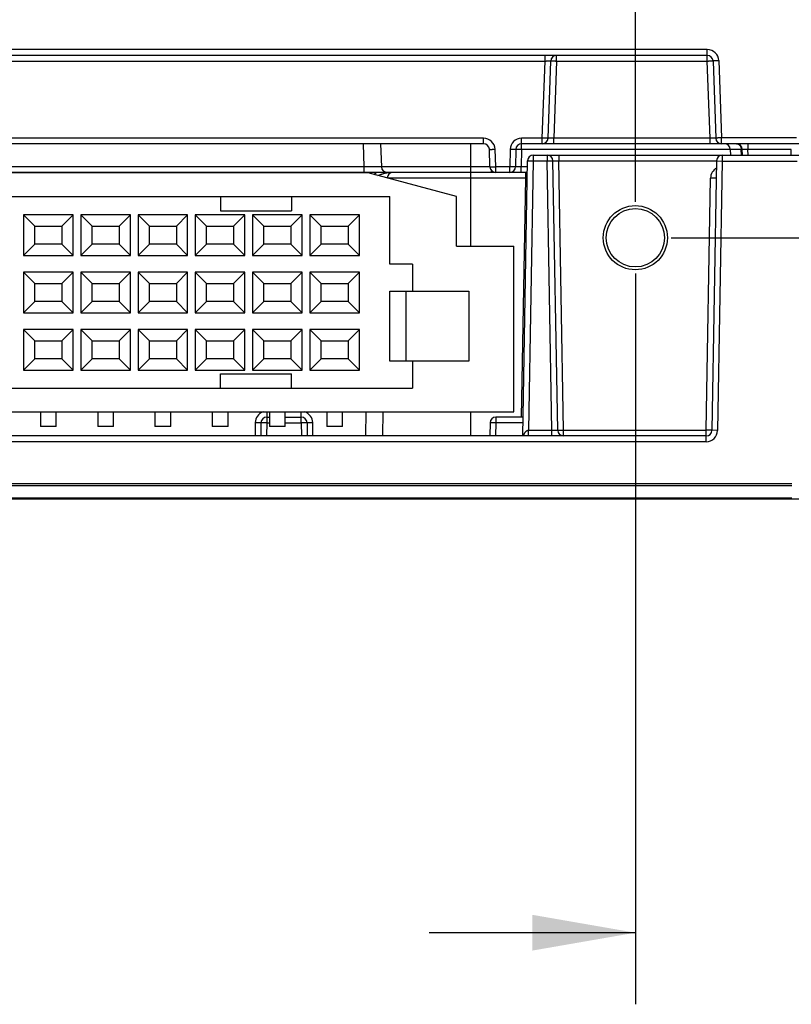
# Model space of a CAD drawing. Header units: inches. Extents: x 0 to 22, y 0 to 17.
# Tile 24 of 30: x 16.2 to 17.5, y 5.9 to 7.6. Entities that reach past the tile are written whole.
import ezdxf

# ---------------------------------------------------------------- set-up
doc = ezdxf.new("R2010")
doc.units = ezdxf.units.IN
doc.header["$LTSCALE"] = 1.21
doc.header["$MEASUREMENT"] = 0
doc.layers.get('0').update_dxf_attribs({"linetype": 'CONTINUOUS'})
doc.layers.add('DIMENSIONS', color=7, linetype='CONTINUOUS')
doc.styles.get("Standard").update_dxf_attribs({"font": 'txt', "width": 0.8})
doc.dimstyles.new('DIMSTYLE_1', dxfattribs={"dimtxt": 0.125, "dimasz": 0.18, "dimexe": 0.18, "dimexo": 0.0625, "dimgap": 0.09, "dimtad": 0, "dimtih": 1, "dimtoh": 1, "dimdec": 3, "dimzin": 4, "dimdsep": 46, "dimtxsty": 'STANDARD', "dimblk": '_FILLED', "dimblk1": '_FILLED', "dimblk2": '_FILLED', "dimcen": 0.09, "dimadec": 0, "dimazin": 0, "dimtp": 0.01, "dimtm": 0.01, "dimtfac": 1, "dimtdec": 3, "dimtofl": 0, "dimtmove": 0, "dimatfit": 3, "dimldrblk": '_FILLED', "dimfxl": 1, "dimtolj": 1, "dimtzin": 4, "dimarcsym": 0})

# ---------------------------------------------------------------- blocks, each defined once
blk = doc.blocks.new('_FILLED')
at = {"color": 0, "linetype": 'BYBLOCK'}
blk.add_solid([(0, 0), (-1, 0.1736), (-1, -0.1736)], dxfattribs=at)
blk = doc.blocks.new('*D8')
at = {"layer": 'DIMENSIONS', "color": 2, "linetype": 'CONTINUOUS'}
for p, q in [((14.6837, 7.2634), (14.6837, 8.5039)), ((17.2337, 7.2634), (17.2337, 8.5039)), ((14.6837, 8.3789), (15.2337, 8.3789)), ((17.2337, 8.3789), (16.6837, 8.3789))]:
    blk.add_line(p, q, dxfattribs=at)
at = {"layer": 'DIMENSIONS', "color": 2, "linetype": 'CONTINUOUS', "xscale": 0.18, "yscale": 0.18, "zscale": 0.18, "rotation": 180}
blk.add_blockref('_FILLED', (14.6837, 8.3789), dxfattribs=at)
at = {"layer": 'DIMENSIONS', "color": 2, "linetype": 'CONTINUOUS', "xscale": 0.18, "yscale": 0.18, "zscale": 0.18}
blk.add_blockref('_FILLED', (17.2337, 8.3789), dxfattribs=at)
at = {"layer": 'DIMENSIONS', "color": 2, "linetype": 'CONTINUOUS', "insert": (15.9587, 8.4414), "char_height": 0.125, "width": 1.325, "attachment_point": 2, "line_spacing_factor": 0.9}
blk.add_mtext('2.550{\\Ftxt.shx;\\W1.000000;\\H0.125000; }[64.77]', dxfattribs=at)
blk = doc.blocks.new('*D10')
at = {"layer": 'DIMENSIONS', "color": 2, "linetype": 'CONTINUOUS'}
for p, q in [((17.6865, 7.2723), (17.6865, 5.863)), ((17.2337, 7.1384), (17.2337, 5.863)), ((17.2337, 5.988), (16.8737, 5.988)), ((17.6865, 5.988), (18.0649, 5.988))]:
    blk.add_line(p, q, dxfattribs=at)
at = {"layer": 'DIMENSIONS', "color": 2, "linetype": 'CONTINUOUS', "xscale": 0.18, "yscale": 0.18, "zscale": 0.18}
blk.add_blockref('_FILLED', (17.2337, 5.988), dxfattribs=at)
at = {"layer": 'DIMENSIONS', "color": 2, "linetype": 'CONTINUOUS', "xscale": 0.18, "yscale": 0.18, "zscale": 0.18, "rotation": 180}
blk.add_blockref('_FILLED', (17.6865, 5.988), dxfattribs=at)
at = {"layer": 'DIMENSIONS', "color": 2, "linetype": 'CONTINUOUS', "insert": (18.1274, 6.0505), "char_height": 0.125, "width": 1.125, "attachment_point": 1, "line_spacing_factor": 0.9}
blk.add_mtext('.453{\\Ftxt.shx;\\W1.000000;\\H0.125000; }[11.5]', dxfattribs=at)
blk = doc.blocks.new('*D11')
at = {"layer": 'DIMENSIONS', "color": 2, "linetype": 'CONTINUOUS'}
for p, q in [((19.332, 7.2009), (19.332, 7.5609)), ((17.2962, 7.2009), (19.457, 7.2009)), ((17.7117, 6.7449), (19.457, 6.7449)), ((19.332, 6.7449), (19.332, 6.3849))]:
    blk.add_line(p, q, dxfattribs=at)
at = {"layer": 'DIMENSIONS', "color": 2, "linetype": 'CONTINUOUS', "xscale": 0.18, "yscale": 0.18, "zscale": 0.18}
for p, rotation in [((19.332, 7.2009), 270), ((19.332, 6.7449), 90)]:
    blk.add_blockref('_FILLED', p, dxfattribs=dict(at, rotation=rotation))
at = {"layer": 'DIMENSIONS', "color": 2, "linetype": 'CONTINUOUS', "insert": (19.332, 7.0354), "char_height": 0.125, "width": 1.225, "attachment_point": 2, "line_spacing_factor": 0.9}
blk.add_mtext('.456{\\Ftxt.shx;\\W1.000000;\\H0.125000; }[11.58]', dxfattribs=at)
blk = doc.blocks.new('*D12')
at = {"layer": 'DIMENSIONS', "color": 2, "linetype": 'CONTINUOUS'}
for p, q in [((18.4365, 7.6289), (18.4365, 8.0294)), ((18.4365, 8.0294), (18.554, 8.0294)), ((17.5697, 7.6289), (18.5615, 7.6289)), ((17.2962, 7.2009), (18.5615, 7.2009)), ((18.4365, 7.2009), (18.4365, 6.8409))]:
    blk.add_line(p, q, dxfattribs=at)
at = {"layer": 'DIMENSIONS', "color": 2, "linetype": 'CONTINUOUS', "xscale": 0.18, "yscale": 0.18, "zscale": 0.18}
for p, rotation in [((18.4365, 7.6289), 270), ((18.4365, 7.2009), 90)]:
    blk.add_blockref('_FILLED', p, dxfattribs=dict(at, rotation=rotation))
at = {"layer": 'DIMENSIONS', "color": 2, "linetype": 'CONTINUOUS', "insert": (18.6165, 8.0919), "char_height": 0.125, "width": 1.225, "attachment_point": 1, "line_spacing_factor": 0.9}
blk.add_mtext('.428{\\Ftxt.shx;\\W1.000000;\\H0.125000; }[10.87]', dxfattribs=at)

msp = doc.modelspace()

# ---------------------------------------------------------------- linework, layer by layer
at = {"color": 7, "linetype": 'CONTINUOUS'}
for p, q in [((17.3594, 7.5293), (14.558, 7.5293)), ((17.3594, 7.5093), (17.3594, 7.5293)), ((17.3594, 7.5189), (14.558, 7.5189)), ((17.076, 7.5093), (17.076, 7.5189)), ((17.096, 7.5093), (17.096, 7.5189)), ((17.3794, 7.51), (17.3841, 7.3753)), ((14.8414, 7.5093), (17.076, 7.5093)), ((17.0713, 7.3746), (17.076, 7.5093)), ((17.0813, 7.3746), (17.086, 7.5093)), ((17.096, 7.5093), (17.0913, 7.3746)), ((17.096, 7.5093), (17.3594, 7.5093)), ((17.3641, 7.3746), (17.3594, 7.5093)), ((17.3694, 7.5093), (17.3741, 7.3746)), ((16.9688, 7.3746), (14.9486, 7.3746)), ((16.9688, 7.3649), (16.9688, 7.3746)), ((17.0713, 7.3746), (17.035, 7.3746)), ((17.035, 7.3551), (17.035, 7.3746)), ((17.0713, 7.3649), (17.0713, 7.3746)), ((17.3641, 7.3746), (17.0913, 7.3746)), ((17.0913, 7.3649), (17.0913, 7.3746)), ((17.3641, 7.3649), (17.3641, 7.3746)), ((17.5152, 7.3753), (17.3841, 7.3753)), ((17.3841, 7.3649), (17.3841, 7.3753)), ((16.9688, 7.3649), (14.9486, 7.3649)), ((16.7604, 7.3246), (16.759, 7.3649)), ((16.789, 7.3649), (16.7904, 7.3246)), ((16.9467, 7.1862), (16.9467, 7.3649)), ((16.9799, 7.3246), (16.9788, 7.3553)), ((16.9899, 7.3246), (16.9888, 7.3553)), ((17.015, 7.3549), (17.0145, 7.3246)), ((17.025, 7.3551), (17.0245, 7.3248)), ((17.035, 7.3551), (17.025, 7.3551)), ((17.035, 7.3551), (17.0345, 7.3248)), ((17.6751, 7.3649), (17.035, 7.3649)), ((17.4186, 7.3551), (17.035, 7.3551)), ((17.3994, 7.3551), (17.3996, 7.3449)), ((17.4188, 7.3449), (17.4186, 7.3551)), ((17.4204, 7.3551), (17.4186, 7.3551)), ((17.4206, 7.3449), (17.4204, 7.3551)), ((17.4304, 7.3551), (17.4204, 7.3551)), ((17.4304, 7.3649), (17.4304, 7.3551)), ((17.506, 7.3551), (17.4304, 7.3551)), ((17.4306, 7.3449), (17.4304, 7.3551)), ((17.5059, 7.3449), (17.506, 7.3551)), ((17.0555, 7.3449), (17.6765, 7.3449)), ((17.0555, 7.3449), (17.0555, 7.3349)), ((17.0799, 7.3449), (17.0799, 7.3349)), ((17.0999, 7.3449), (17.0999, 7.3351)), ((17.3855, 7.3449), (17.3855, 7.3348)), ((16.7604, 7.3246), (15.9391, 7.3246)), ((16.7604, 7.3149), (16.7604, 7.3246)), ((16.9799, 7.3246), (16.7904, 7.3246)), ((17.0145, 7.3246), (16.9899, 7.3246)), ((16.9899, 7.3149), (16.9899, 7.3246)), ((17.0145, 7.3149), (17.0145, 7.3246)), ((17.0345, 7.3248), (17.0245, 7.3248)), ((17.0453, 7.3248), (17.0345, 7.3248)), ((17.0345, 7.3149), (17.0345, 7.3248)), ((17.0371, 6.8549), (17.0455, 7.3351)), ((17.0455, 7.3351), (17.0555, 7.3349)), ((17.0555, 7.3349), (17.0473, 6.8649)), ((17.0555, 7.3349), (17.0799, 7.3349)), ((17.0799, 7.3349), (17.0899, 7.3351)), ((17.0881, 6.8649), (17.0799, 7.3349)), ((17.0981, 6.8648), (17.0899, 7.3351)), ((17.0899, 7.3351), (17.0999, 7.3351)), ((17.0999, 7.3351), (17.3755, 7.3351)), ((17.1081, 6.8648), (17.0999, 7.3351)), ((17.3755, 7.3351), (17.3673, 6.8648)), ((17.3755, 7.3351), (17.3855, 7.3348)), ((17.3855, 7.3348), (17.3773, 6.8644)), ((17.3855, 7.3348), (17.5165, 7.3348)), ((17.0452, 7.3149), (14.8723, 7.3149)), ((16.7671, 7.3141), (15.1503, 7.3141)), ((16.9214, 7.2728), (16.7671, 7.3141)), ((16.7771, 7.3115), (16.7811, 7.3149)), ((16.7839, 7.3096), (16.7851, 7.31)), ((16.8007, 7.3146), (16.8049, 7.3149)), ((17.0425, 7.3051), (16.8007, 7.3051)), ((16.9824, 7.3149), (16.9824, 7.3183)), ((17.0352, 6.8879), (17.0425, 7.3051)), ((17.0425, 7.3051), (17.0425, 7.3149)), ((17.045, 7.3051), (17.0425, 7.3051)), ((17.3573, 6.8648), (17.365, 7.3051)), ((17.375, 7.3051), (17.365, 7.3051)), ((15.1123, 7.2728), (16.8052, 7.2728)), ((16.5092, 7.2728), (16.5092, 7.2478)), ((16.6332, 7.2728), (16.6332, 7.2478)), ((16.8052, 7.1547), (16.8052, 7.2728)), ((16.9214, 7.1862), (16.9214, 7.2728)), ((16.252, 7.2409), (16.1654, 7.2409)), ((16.1654, 7.2409), (16.1654, 7.17)), ((16.1654, 7.2409), (16.1851, 7.2212)), ((16.252, 7.2409), (16.2323, 7.2212)), ((16.252, 7.17), (16.252, 7.2409)), ((16.352, 7.2409), (16.2654, 7.2409)), ((16.2654, 7.2409), (16.2654, 7.17)), ((16.2654, 7.2409), (16.2851, 7.2212)), ((16.352, 7.2409), (16.3323, 7.2212)), ((16.352, 7.17), (16.352, 7.2409)), ((16.452, 7.2409), (16.3654, 7.2409)), ((16.3654, 7.2409), (16.3851, 7.2212)), ((16.3654, 7.2409), (16.3654, 7.17)), ((16.452, 7.2409), (16.4323, 7.2212)), ((16.452, 7.17), (16.452, 7.2409)), ((16.552, 7.2409), (16.4654, 7.2409)), ((16.4654, 7.2409), (16.4851, 7.2212)), ((16.4654, 7.2409), (16.4654, 7.17)), ((16.5092, 7.2478), (16.6332, 7.2478)), ((16.552, 7.2409), (16.5323, 7.2212)), ((16.552, 7.17), (16.552, 7.2409)), ((16.652, 7.2409), (16.5654, 7.2409)), ((16.5654, 7.2409), (16.5851, 7.2212)), ((16.5654, 7.2409), (16.5654, 7.17)), ((16.652, 7.2409), (16.6323, 7.2212)), ((16.652, 7.17), (16.652, 7.2409)), ((16.752, 7.2409), (16.6654, 7.2409)), ((16.6654, 7.2409), (16.6851, 7.2212)), ((16.6654, 7.2409), (16.6654, 7.17)), ((16.752, 7.2409), (16.7323, 7.2212)), ((16.752, 7.17), (16.752, 7.2409)), ((16.1851, 7.2212), (16.2323, 7.2212)), ((16.1851, 7.1897), (16.1851, 7.2212)), ((16.2323, 7.2212), (16.2323, 7.1897)), ((16.2851, 7.2212), (16.3323, 7.2212)), ((16.2851, 7.1897), (16.2851, 7.2212)), ((16.3323, 7.2212), (16.3323, 7.1897)), ((16.3851, 7.2212), (16.4323, 7.2212)), ((16.3851, 7.1897), (16.3851, 7.2212)), ((16.4323, 7.2212), (16.4323, 7.1897)), ((16.4851, 7.2212), (16.5323, 7.2212)), ((16.4851, 7.1897), (16.4851, 7.2212)), ((16.5323, 7.2212), (16.5323, 7.1897)), ((16.5851, 7.2212), (16.6323, 7.2212)), ((16.5851, 7.1897), (16.5851, 7.2212)), ((16.6323, 7.2212), (16.6323, 7.1897)), ((16.6851, 7.2212), (16.7323, 7.2212)), ((16.6851, 7.1897), (16.6851, 7.2212)), ((16.7323, 7.2212), (16.7323, 7.1897)), ((16.1654, 7.17), (16.1851, 7.1897)), ((16.2323, 7.1897), (16.1851, 7.1897)), ((16.252, 7.17), (16.2323, 7.1897)), ((16.2654, 7.17), (16.2851, 7.1897)), ((16.3323, 7.1897), (16.2851, 7.1897)), ((16.352, 7.17), (16.3323, 7.1897)), ((16.3654, 7.17), (16.3851, 7.1897)), ((16.4323, 7.1897), (16.3851, 7.1897)), ((16.452, 7.17), (16.4323, 7.1897)), ((16.4654, 7.17), (16.4851, 7.1897)), ((16.5323, 7.1897), (16.4851, 7.1897)), ((16.552, 7.17), (16.5323, 7.1897)), ((16.5654, 7.17), (16.5851, 7.1897)), ((16.6323, 7.1897), (16.5851, 7.1897)), ((16.652, 7.17), (16.6323, 7.1897)), ((16.6654, 7.17), (16.6851, 7.1897)), ((16.7323, 7.1897), (16.6851, 7.1897)), ((16.752, 7.17), (16.7323, 7.1897)), ((16.9214, 7.1862), (17.0217, 7.1862)), ((17.0217, 6.8968), (17.0217, 7.1862)), ((16.1654, 7.17), (16.252, 7.17)), ((16.2654, 7.17), (16.352, 7.17)), ((16.3654, 7.17), (16.452, 7.17)), ((16.4654, 7.17), (16.552, 7.17)), ((16.5654, 7.17), (16.652, 7.17)), ((16.6654, 7.17), (16.752, 7.17)), ((16.8445, 7.1547), (16.8052, 7.1547)), ((16.8445, 7.1547), (16.8445, 7.1074)), ((16.252, 7.1409), (16.1654, 7.1409)), ((16.1654, 7.1409), (16.1851, 7.1212)), ((16.1654, 7.1409), (16.1654, 7.07)), ((16.252, 7.1409), (16.2323, 7.1212)), ((16.252, 7.07), (16.252, 7.1409)), ((16.352, 7.1409), (16.2654, 7.1409)), ((16.2654, 7.1409), (16.2851, 7.1212)), ((16.2654, 7.1409), (16.2654, 7.07)), ((16.352, 7.1409), (16.3323, 7.1212)), ((16.352, 7.07), (16.352, 7.1409)), ((16.452, 7.1409), (16.3654, 7.1409)), ((16.3654, 7.1409), (16.3851, 7.1212)), ((16.3654, 7.1409), (16.3654, 7.07)), ((16.452, 7.1409), (16.4323, 7.1212)), ((16.452, 7.07), (16.452, 7.1409)), ((16.552, 7.1409), (16.4654, 7.1409)), ((16.4654, 7.1409), (16.4851, 7.1212)), ((16.4654, 7.1409), (16.4654, 7.07)), ((16.552, 7.1409), (16.5323, 7.1212)), ((16.552, 7.07), (16.552, 7.1409)), ((16.652, 7.1409), (16.5654, 7.1409)), ((16.5654, 7.1409), (16.5851, 7.1212)), ((16.5654, 7.1409), (16.5654, 7.07)), ((16.652, 7.1409), (16.6323, 7.1212)), ((16.652, 7.07), (16.652, 7.1409)), ((16.752, 7.1409), (16.6654, 7.1409)), ((16.6654, 7.1409), (16.6851, 7.1212)), ((16.6654, 7.1409), (16.6654, 7.07)), ((16.752, 7.1409), (16.7323, 7.1212)), ((16.752, 7.07), (16.752, 7.1409)), ((16.1851, 7.1212), (16.2323, 7.1212)), ((16.1851, 7.0897), (16.1851, 7.1212)), ((16.2323, 7.1212), (16.2323, 7.0897)), ((16.2851, 7.1212), (16.3323, 7.1212)), ((16.2851, 7.0897), (16.2851, 7.1212)), ((16.3323, 7.1212), (16.3323, 7.0897)), ((16.3851, 7.1212), (16.4323, 7.1212)), ((16.3851, 7.0897), (16.3851, 7.1212)), ((16.4323, 7.1212), (16.4323, 7.0897)), ((16.4851, 7.1212), (16.5323, 7.1212)), ((16.4851, 7.0897), (16.4851, 7.1212)), ((16.5323, 7.1212), (16.5323, 7.0897)), ((16.5851, 7.1212), (16.6323, 7.1212)), ((16.5851, 7.0897), (16.5851, 7.1212)), ((16.6323, 7.1212), (16.6323, 7.0897)), ((16.6851, 7.1212), (16.7323, 7.1212)), ((16.6851, 7.0897), (16.6851, 7.1212)), ((16.7323, 7.1212), (16.7323, 7.0897)), ((16.8052, 7.1074), (16.943, 7.1074)), ((16.8052, 6.9854), (16.8052, 7.1074)), ((16.8327, 7.1074), (16.8327, 6.9854)), ((16.943, 7.1074), (16.943, 6.9854)), ((16.1654, 7.07), (16.1851, 7.0897)), ((16.2323, 7.0897), (16.1851, 7.0897)), ((16.252, 7.07), (16.2323, 7.0897)), ((16.2654, 7.07), (16.2851, 7.0897)), ((16.3323, 7.0897), (16.2851, 7.0897)), ((16.352, 7.07), (16.3323, 7.0897)), ((16.3654, 7.07), (16.3851, 7.0897)), ((16.4323, 7.0897), (16.3851, 7.0897)), ((16.452, 7.07), (16.4323, 7.0897)), ((16.4654, 7.07), (16.4851, 7.0897)), ((16.5323, 7.0897), (16.4851, 7.0897)), ((16.552, 7.07), (16.5323, 7.0897)), ((16.5654, 7.07), (16.5851, 7.0897)), ((16.6323, 7.0897), (16.5851, 7.0897)), ((16.652, 7.07), (16.6323, 7.0897)), ((16.6654, 7.07), (16.6851, 7.0897)), ((16.7323, 7.0897), (16.6851, 7.0897)), ((16.752, 7.07), (16.7323, 7.0897)), ((16.1654, 7.07), (16.252, 7.07)), ((16.2654, 7.07), (16.352, 7.07)), ((16.3654, 7.07), (16.452, 7.07)), ((16.4654, 7.07), (16.552, 7.07)), ((16.5654, 7.07), (16.652, 7.07)), ((16.6654, 7.07), (16.752, 7.07)), ((16.252, 7.0409), (16.1654, 7.0409)), ((16.1654, 7.0409), (16.1851, 7.0212)), ((16.1654, 7.0409), (16.1654, 6.97)), ((16.252, 7.0409), (16.2323, 7.0212)), ((16.252, 6.97), (16.252, 7.0409)), ((16.352, 7.0409), (16.2654, 7.0409)), ((16.2654, 7.0409), (16.2851, 7.0212)), ((16.2654, 7.0409), (16.2654, 6.97)), ((16.352, 7.0409), (16.3323, 7.0212)), ((16.352, 6.97), (16.352, 7.0409)), ((16.452, 7.0409), (16.3654, 7.0409)), ((16.3654, 7.0409), (16.3851, 7.0212)), ((16.3654, 7.0409), (16.3654, 6.97)), ((16.452, 7.0409), (16.4323, 7.0212)), ((16.452, 6.97), (16.452, 7.0409)), ((16.552, 7.0409), (16.4654, 7.0409)), ((16.4654, 7.0409), (16.4851, 7.0212)), ((16.4654, 7.0409), (16.4654, 6.97)), ((16.552, 7.0409), (16.5323, 7.0212)), ((16.552, 6.97), (16.552, 7.0409)), ((16.652, 7.0409), (16.5654, 7.0409)), ((16.5654, 7.0409), (16.5851, 7.0212)), ((16.5654, 7.0409), (16.5654, 6.97)), ((16.652, 7.0409), (16.6323, 7.0212)), ((16.652, 6.97), (16.652, 7.0409)), ((16.752, 7.0409), (16.6654, 7.0409)), ((16.6654, 7.0409), (16.6851, 7.0212)), ((16.6654, 7.0409), (16.6654, 6.97)), ((16.752, 7.0409), (16.7323, 7.0212)), ((16.752, 6.97), (16.752, 7.0409)), ((16.1851, 7.0212), (16.2323, 7.0212)), ((16.1851, 6.9897), (16.1851, 7.0212)), ((16.2323, 7.0212), (16.2323, 6.9897)), ((16.2851, 7.0212), (16.3323, 7.0212)), ((16.2851, 6.9897), (16.2851, 7.0212)), ((16.3323, 7.0212), (16.3323, 6.9897)), ((16.3851, 7.0212), (16.4323, 7.0212)), ((16.3851, 6.9897), (16.3851, 7.0212)), ((16.4323, 7.0212), (16.4323, 6.9897)), ((16.4851, 7.0212), (16.5323, 7.0212)), ((16.4851, 6.9897), (16.4851, 7.0212)), ((16.5323, 7.0212), (16.5323, 6.9897)), ((16.5851, 7.0212), (16.6323, 7.0212)), ((16.5851, 6.9897), (16.5851, 7.0212)), ((16.6323, 7.0212), (16.6323, 6.9897)), ((16.6851, 7.0212), (16.7323, 7.0212)), ((16.6851, 6.9897), (16.6851, 7.0212)), ((16.7323, 7.0212), (16.7323, 6.9897)), ((16.1654, 6.97), (16.1851, 6.9897)), ((16.2323, 6.9897), (16.1851, 6.9897)), ((16.252, 6.97), (16.2323, 6.9897)), ((16.2654, 6.97), (16.2851, 6.9897)), ((16.3323, 6.9897), (16.2851, 6.9897)), ((16.352, 6.97), (16.3323, 6.9897)), ((16.3654, 6.97), (16.3851, 6.9897)), ((16.4323, 6.9897), (16.3851, 6.9897)), ((16.452, 6.97), (16.4323, 6.9897)), ((16.4654, 6.97), (16.4851, 6.9897)), ((16.5323, 6.9897), (16.4851, 6.9897)), ((16.552, 6.97), (16.5323, 6.9897)), ((16.5654, 6.97), (16.5851, 6.9897)), ((16.6323, 6.9897), (16.5851, 6.9897)), ((16.652, 6.97), (16.6323, 6.9897)), ((16.6654, 6.97), (16.6851, 6.9897)), ((16.7323, 6.9897), (16.6851, 6.9897)), ((16.752, 6.97), (16.7323, 6.9897)), ((16.943, 6.9854), (16.8052, 6.9854)), ((16.8445, 6.9854), (16.8445, 6.9381)), ((16.1654, 6.97), (16.252, 6.97)), ((16.2654, 6.97), (16.352, 6.97)), ((16.3654, 6.97), (16.452, 6.97)), ((16.4654, 6.97), (16.552, 6.97)), ((16.5092, 6.9631), (16.6332, 6.9631)), ((16.5092, 6.9381), (16.5092, 6.9631)), ((16.5654, 6.97), (16.652, 6.97)), ((16.6332, 6.9381), (16.6332, 6.9631)), ((16.6654, 6.97), (16.752, 6.97)), ((15.0729, 6.9381), (16.8445, 6.9381)), ((14.8957, 6.8968), (17.0217, 6.8968)), ((16.1949, 6.8968), (16.1949, 6.8712)), ((16.2225, 6.8712), (16.2225, 6.8968)), ((16.2949, 6.8968), (16.2949, 6.8712)), ((16.3225, 6.8712), (16.3225, 6.8968)), ((16.3949, 6.8968), (16.3949, 6.8712)), ((16.4225, 6.8712), (16.4225, 6.8968)), ((16.4949, 6.8968), (16.4949, 6.8712)), ((16.5225, 6.8712), (16.5225, 6.8968)), ((16.59, 6.8968), (16.59, 6.8781)), ((16.5949, 6.8968), (16.5949, 6.8712)), ((16.6225, 6.8712), (16.6225, 6.8968)), ((16.6504, 6.8781), (16.6504, 6.8968)), ((16.6949, 6.8968), (16.6949, 6.8712)), ((16.7225, 6.8712), (16.7225, 6.8968)), ((16.7634, 6.8968), (16.7626, 6.8549)), ((16.7926, 6.8549), (16.7934, 6.8968)), ((16.9467, 6.8549), (16.9467, 6.8968)), ((16.57, 6.8781), (16.5696, 6.8549)), ((16.58, 6.8781), (16.57, 6.8781)), ((16.58, 6.8781), (16.5796, 6.8549)), ((16.59, 6.8781), (16.58, 6.8781)), ((16.59, 6.8781), (16.5896, 6.8549)), ((16.59, 6.8879), (16.5949, 6.8879)), ((16.59, 6.8781), (16.5949, 6.8781)), ((16.6225, 6.8879), (16.6504, 6.8879)), ((16.6225, 6.8781), (16.6504, 6.8781)), ((16.6504, 6.8781), (16.6508, 6.8549)), ((16.6604, 6.8781), (16.6504, 6.8781)), ((16.6604, 6.8781), (16.6608, 6.8549)), ((16.6704, 6.8781), (16.6604, 6.8781)), ((16.6708, 6.8549), (16.6704, 6.8781)), ((16.98, 6.8781), (16.9796, 6.8549)), ((16.99, 6.8781), (16.98, 6.8781)), ((16.99, 6.8781), (16.9896, 6.8549)), ((17.0377, 6.8879), (16.99, 6.8879)), ((16.99, 6.8879), (16.99, 6.8781)), ((17.0375, 6.8781), (16.99, 6.8781)), ((16.2225, 6.8712), (16.1949, 6.8712)), ((16.3225, 6.8712), (16.2949, 6.8712)), ((16.4225, 6.8712), (16.3949, 6.8712)), ((16.5225, 6.8712), (16.4949, 6.8712)), ((16.6225, 6.8712), (16.5949, 6.8712)), ((16.7225, 6.8712), (16.6949, 6.8712)), ((17.047, 6.8549), (17.0473, 6.8649)), ((17.0473, 6.8649), (17.0881, 6.8649)), ((17.0881, 6.8549), (17.0881, 6.8649)), ((17.0881, 6.8649), (17.0981, 6.8648)), ((17.0981, 6.8648), (17.1081, 6.8648)), ((17.1081, 6.8648), (17.3573, 6.8648)), ((17.1081, 6.8549), (17.1081, 6.8648)), ((17.3573, 6.8448), (17.3573, 6.8648)), ((17.3673, 6.8648), (17.3573, 6.8648)), ((17.3773, 6.8644), (17.3673, 6.8648)), ((17.3573, 6.8549), (14.5601, 6.8549)), ((17.3573, 6.8448), (14.5601, 6.8448)), ((14.4107, 6.772), (17.5067, 6.772)), ((14.4108, 6.7685), (17.5067, 6.7685)), ((17.6492, 6.7449), (14.2683, 6.7449)), ((17.5067, 6.7464), (14.4108, 6.7464))]:
    msp.add_line(p, q, dxfattribs=at)
msp.add_lwpolyline([(17.1081, 6.8549), (17.1076, 6.8549), (17.1071, 6.855), (17.1065, 6.8551), (17.1059, 6.8552), (17.1053, 6.8553), (17.1047, 6.8555), (17.104, 6.8558), (17.1034, 6.8561), (17.1027, 6.8565), (17.102, 6.857), (17.1014, 6.8575), (17.1009, 6.8581)], dxfattribs=at)
for radius in [0.056, 0.051]:
    msp.add_circle((17.2337, 7.2009), radius, dxfattribs=at)
for centre, radius, start, end in [((17.3594, 7.5093), 0.02, 2.0046, 89.9955), ((17.096, 7.5089), 0.01, 90, 178), ((17.3594, 7.5089), 0.01, 2.0047, 90.0053), ((16.9688, 7.3546), 0.02, 2.0036, 89.997), ((17.035, 7.3546), 0.02, 90.0049, 178.9951), ((17.0713, 7.3749), 0.01, 270, 358), ((17.3841, 7.3749), 0.01, 182, 270), ((16.9688, 7.3549), 0.01, 1.9965, 90), ((17.035, 7.3549), 0.01, 90.0022, 179.0032), ((17.3894, 7.3549), 0.01, 1, 90), ((17.4104, 7.3549), 0.01, 1, 90), ((17.0555, 7.3349), 0.01, 90, 179), ((17.0799, 7.3349), 0.01, 1, 90), ((17.3855, 7.3349), 0.01, 90, 179), ((16.8004, 7.3249), 0.01, 182, 270), ((16.9899, 7.3249), 0.01, 182, 270), ((17.0145, 7.3249), 0.01, 270, 359), ((17.385, 7.3048), 0.02, 119.0485, 178.9958), ((16.8105, 7.3049), 0.01, 90, 178.6567), ((16.59, 6.8778), 0.02, 107.793, 178.9965), ((16.6504, 6.8778), 0.02, 1.0031, 72.2078), ((16.59, 6.8779), 0.01, 89.9936, 178.9959), ((16.6504, 6.8779), 0.01, 1, 90), ((16.99, 6.8779), 0.01, 90, 179), ((17.1081, 6.8649), 0.01, 181, 270), ((17.3573, 6.8649), 0.01, 270, 358.9981), ((17.3573, 6.8648), 0.02, 270.0011, 358.9984)]:
    msp.add_arc(centre, radius, start, end, dxfattribs=at)
for points, knots in [([(17.076, 7.5093), (17.0764, 7.5093), (17.077, 7.5093), (17.078, 7.5093), (17.0789, 7.5094), (17.0799, 7.5094), (17.0807, 7.5094), (17.0816, 7.5094), (17.0824, 7.5094), (17.0831, 7.5094), (17.0837, 7.5094), (17.0843, 7.5094), (17.0848, 7.5094), (17.0852, 7.5094), (17.0854, 7.5094), (17.0856, 7.5094), (17.0857, 7.5094), (17.0858, 7.5093), (17.0859, 7.5093), (17.0859, 7.5093), (17.086, 7.5093), (17.086, 7.5093), (17.086, 7.5093), (17.086, 7.5093), (17.086, 7.5093), (17.086, 7.5093), (17.086, 7.5093), (17.086, 7.5093)], [0, 0, 0, 0, 0.097895, 0.194867, 0.289971, 0.382297, 0.470944, 0.555053, 0.633806, 0.706437, 0.772241, 0.830584, 0.880907, 0.922736, 0.940343, 0.95569, 0.968748, 0.979493, 0.983995, 0.987916, 0.991259, 0.994029, 0.996237, 0.99791, 0.998564, 0.999113, 1, 1, 1, 1]), ([(17.086, 7.5093), (17.086, 7.5093), (17.086, 7.5093), (17.0861, 7.5093), (17.0861, 7.5093), (17.0861, 7.5093), (17.0861, 7.5093), (17.0862, 7.5093), (17.0862, 7.5093), (17.0863, 7.5094), (17.0865, 7.5094), (17.0868, 7.5094), (17.0872, 7.5094), (17.0877, 7.5094), (17.0883, 7.5094), (17.089, 7.5094), (17.0897, 7.5094), (17.0905, 7.5094), (17.0913, 7.5094), (17.0922, 7.5094), (17.0931, 7.5094), (17.0944, 7.5093), (17.0954, 7.5093), (17.096, 7.5093)], [0, 0, 0, 0, 0.002088, 0.003814, 0.00608, 0.008908, 0.012309, 0.016287, 0.020845, 0.031697, 0.044855, 0.07798, 0.119936, 0.170334, 0.228699, 0.294475, 0.367034, 0.445679, 0.529659, 0.618166, 0.710352, 0.805328, 1, 1, 1, 1]), ([(17.3594, 7.5093), (17.36, 7.5093), (17.361, 7.5093), (17.3623, 7.5094), (17.3632, 7.5094), (17.3641, 7.5094), (17.3649, 7.5094), (17.3657, 7.5094), (17.3664, 7.5094), (17.3671, 7.5094), (17.3677, 7.5094), (17.3682, 7.5094), (17.3686, 7.5094), (17.3689, 7.5094), (17.3691, 7.5094), (17.3692, 7.5093), (17.3692, 7.5093), (17.3693, 7.5093), (17.3693, 7.5093), (17.3693, 7.5093), (17.3694, 7.5093), (17.3694, 7.5093), (17.3694, 7.5093), (17.3694, 7.5093)], [0, 0, 0, 0, 0.194672, 0.289648, 0.381834, 0.470341, 0.554321, 0.632966, 0.705525, 0.771301, 0.829666, 0.880064, 0.92202, 0.955145, 0.968303, 0.979155, 0.983713, 0.987691, 0.991092, 0.99392, 0.996186, 0.997912, 1, 1, 1, 1]), ([(17.3794, 7.51), (17.3787, 7.51), (17.3778, 7.5099), (17.3765, 7.5099), (17.3756, 7.5098), (17.3747, 7.5098), (17.3738, 7.5097), (17.3731, 7.5097), (17.3723, 7.5096), (17.3717, 7.5096), (17.3711, 7.5095), (17.3706, 7.5095), (17.3702, 7.5094), (17.3699, 7.5094), (17.3697, 7.5094), (17.3696, 7.5094), (17.3695, 7.5093), (17.3695, 7.5093), (17.3695, 7.5093), (17.3694, 7.5093), (17.3694, 7.5093), (17.3694, 7.5093), (17.3694, 7.5093), (17.3694, 7.5093)], [0, 0, 0, 0, 0.194543, 0.289485, 0.381653, 0.470155, 0.554141, 0.632802, 0.705381, 0.771182, 0.829573, 0.879997, 0.921976, 0.955121, 0.968287, 0.979146, 0.983706, 0.987687, 0.99109, 0.99392, 0.996186, 0.997913, 1, 1, 1, 1]), ([(17.0813, 7.3746), (17.0813, 7.3746), (17.0813, 7.3746), (17.0813, 7.3746), (17.0813, 7.3745), (17.0813, 7.3745), (17.0812, 7.3745), (17.0812, 7.3745), (17.0811, 7.3745), (17.081, 7.3745), (17.0808, 7.3745), (17.0805, 7.3745), (17.0801, 7.3745), (17.0796, 7.3744), (17.079, 7.3744), (17.0784, 7.3744), (17.0777, 7.3744), (17.0769, 7.3744), (17.076, 7.3745), (17.0751, 7.3745), (17.0742, 7.3745), (17.073, 7.3745), (17.072, 7.3746), (17.0713, 7.3746)], [0, 0, 0, 0, 0.002088, 0.003814, 0.00608, 0.008908, 0.012309, 0.016287, 0.020845, 0.031697, 0.044855, 0.07798, 0.119936, 0.170334, 0.228699, 0.294475, 0.367034, 0.445679, 0.529659, 0.618166, 0.710352, 0.805328, 1, 1, 1, 1]), ([(17.0913, 7.3746), (17.091, 7.3746), (17.0904, 7.3745), (17.0894, 7.3745), (17.0884, 7.3745), (17.0875, 7.3745), (17.0866, 7.3745), (17.0858, 7.3744), (17.085, 7.3744), (17.0843, 7.3744), (17.0836, 7.3744), (17.083, 7.3744), (17.0825, 7.3745), (17.0822, 7.3745), (17.0819, 7.3745), (17.0818, 7.3745), (17.0816, 7.3745), (17.0815, 7.3745), (17.0815, 7.3745), (17.0814, 7.3745), (17.0814, 7.3745), (17.0814, 7.3745), (17.0814, 7.3746), (17.0813, 7.3746), (17.0813, 7.3746), (17.0813, 7.3746), (17.0813, 7.3746), (17.0813, 7.3746)], [0, 0, 0, 0, 0.097882, 0.194845, 0.289942, 0.382262, 0.470906, 0.555014, 0.633767, 0.7064, 0.772207, 0.830553, 0.880881, 0.922715, 0.940325, 0.955675, 0.968736, 0.979483, 0.983986, 0.987908, 0.991253, 0.994025, 0.996235, 0.99791, 0.998564, 0.999113, 1, 1, 1, 1]), ([(17.3741, 7.3746), (17.3741, 7.3746), (17.3741, 7.3746), (17.3741, 7.3746), (17.3741, 7.3746), (17.3741, 7.3746), (17.374, 7.3745), (17.374, 7.3745), (17.374, 7.3745), (17.3739, 7.3745), (17.3739, 7.3745), (17.3738, 7.3745), (17.3737, 7.3745), (17.3735, 7.3745), (17.3733, 7.3745), (17.3729, 7.3745), (17.3724, 7.3744), (17.3718, 7.3744), (17.3712, 7.3744), (17.3704, 7.3744), (17.3696, 7.3744), (17.3688, 7.3745), (17.3679, 7.3745), (17.367, 7.3745), (17.366, 7.3745), (17.3651, 7.3745), (17.3644, 7.3746), (17.3641, 7.3746)], [0, 0, 0, 0, 0.000887, 0.001435, 0.002089, 0.003763, 0.005973, 0.008744, 0.012088, 0.01601, 0.020512, 0.031259, 0.044319, 0.059668, 0.077277, 0.11911, 0.169437, 0.227783, 0.29359, 0.366222, 0.444976, 0.529085, 0.61773, 0.710052, 0.80515, 0.902115, 1, 1, 1, 1]), ([(17.3841, 7.3753), (17.3834, 7.3753), (17.3825, 7.3752), (17.3812, 7.3752), (17.3803, 7.3751), (17.3794, 7.3751), (17.3786, 7.375), (17.3778, 7.375), (17.377, 7.3749), (17.3764, 7.3749), (17.3758, 7.3748), (17.3753, 7.3748), (17.3749, 7.3747), (17.3746, 7.3747), (17.3744, 7.3747), (17.3743, 7.3747), (17.3742, 7.3746), (17.3742, 7.3746), (17.3742, 7.3746), (17.3741, 7.3746), (17.3741, 7.3746), (17.3741, 7.3746), (17.3741, 7.3746), (17.3741, 7.3746)], [0, 0, 0, 0, 0.194543, 0.289485, 0.381653, 0.470155, 0.554141, 0.632802, 0.705381, 0.771182, 0.829573, 0.879997, 0.921976, 0.955121, 0.968287, 0.979146, 0.983706, 0.987687, 0.99109, 0.99392, 0.996186, 0.997913, 1, 1, 1, 1]), ([(16.9788, 7.3553), (16.9788, 7.3553), (16.9788, 7.3553), (16.9788, 7.3553), (16.9789, 7.3552), (16.9789, 7.3552), (16.9789, 7.3552), (16.979, 7.3552), (16.979, 7.3552), (16.9791, 7.3552), (16.9793, 7.3552), (16.9796, 7.3552), (16.98, 7.3552), (16.9805, 7.3551), (16.9811, 7.3551), (16.9818, 7.3551), (16.9825, 7.3551), (16.9833, 7.3551), (16.9841, 7.3552), (16.985, 7.3552), (16.9859, 7.3552), (16.9872, 7.3552), (16.9881, 7.3553), (16.9888, 7.3553)], [0, 0, 0, 0, 0.002088, 0.003814, 0.00608, 0.008908, 0.012309, 0.016287, 0.020845, 0.031697, 0.044855, 0.07798, 0.119936, 0.170334, 0.228699, 0.294475, 0.367034, 0.445679, 0.529659, 0.618166, 0.710352, 0.805328, 1, 1, 1, 1]), ([(17.025, 7.3551), (17.025, 7.3551), (17.025, 7.3551), (17.025, 7.3551), (17.025, 7.3551), (17.025, 7.3551), (17.0249, 7.3551), (17.0249, 7.355), (17.0248, 7.355), (17.0247, 7.355), (17.0245, 7.355), (17.0242, 7.355), (17.0238, 7.355), (17.0233, 7.3549), (17.0227, 7.3549), (17.0221, 7.3549), (17.0214, 7.3549), (17.0206, 7.3549), (17.0197, 7.3549), (17.0189, 7.3549), (17.0179, 7.3549), (17.0167, 7.3549), (17.0157, 7.3549), (17.015, 7.3549)], [0, 0, 0, 0, 0.002088, 0.003815, 0.006081, 0.008909, 0.012311, 0.01629, 0.020848, 0.031702, 0.044862, 0.077992, 0.119954, 0.170359, 0.22873, 0.294512, 0.367076, 0.445725, 0.529706, 0.618212, 0.710393, 0.805361, 1, 1, 1, 1]), ([(17.4104, 7.3649), (17.4107, 7.3649), (17.4112, 7.3649), (17.412, 7.3648), (17.4127, 7.3645), (17.4135, 7.3642), (17.4142, 7.3638), (17.4149, 7.3633), (17.4156, 7.3627), (17.4164, 7.3618), (17.4172, 7.3606), (17.418, 7.3589), (17.4185, 7.357), (17.4186, 7.3558), (17.4186, 7.3551)], [0, 0, 0, 0, 0.05631, 0.112878, 0.169941, 0.22772, 0.286397, 0.346116, 0.406972, 0.469016, 0.596503, 0.728254, 0.86323, 1, 1, 1, 1]), ([(16.7904, 7.3246), (16.7904, 7.3246), (16.7904, 7.3246), (16.7904, 7.3246), (16.7904, 7.3246), (16.7904, 7.3246), (16.7903, 7.3246), (16.7903, 7.3246), (16.7903, 7.3246), (16.7903, 7.3246), (16.7902, 7.3245), (16.7901, 7.3245), (16.79, 7.3245), (16.7899, 7.3245), (16.7898, 7.3245), (16.7896, 7.3245), (16.7894, 7.3245), (16.7891, 7.3245), (16.7886, 7.3245), (16.7881, 7.3245), (16.7875, 7.3245), (16.7868, 7.3245), (16.7861, 7.3245), (16.7853, 7.3244), (16.7845, 7.3244), (16.7832, 7.3244), (16.7815, 7.3244), (16.7794, 7.3244), (16.777, 7.3244), (16.7745, 7.3245), (16.7718, 7.3245), (16.7691, 7.3245), (16.7662, 7.3245), (16.7633, 7.3245), (16.7614, 7.3246), (16.7604, 7.3246)], [0, 0, 0, 0, 0.000158, 0.000274, 0.000421, 0.00082, 0.001362, 0.00205, 0.002887, 0.003871, 0.005003, 0.007711, 0.011014, 0.014909, 0.019397, 0.024475, 0.030139, 0.043215, 0.058593, 0.07624, 0.096113, 0.118164, 0.142341, 0.168587, 0.196838, 0.227026, 0.292919, 0.365629, 0.444454, 0.528633, 0.617351, 0.70975, 0.80494, 0.902, 1, 1, 1, 1]), ([(16.9799, 7.3246), (16.9799, 7.3246), (16.9799, 7.3246), (16.9799, 7.3246), (16.9799, 7.3245), (16.98, 7.3245), (16.98, 7.3245), (16.98, 7.3245), (16.9801, 7.3245), (16.9802, 7.3245), (16.9804, 7.3245), (16.9807, 7.3245), (16.9811, 7.3245), (16.9816, 7.3244), (16.9822, 7.3244), (16.9828, 7.3244), (16.9836, 7.3244), (16.9843, 7.3244), (16.9852, 7.3245), (16.9861, 7.3245), (16.987, 7.3245), (16.9883, 7.3245), (16.9892, 7.3246), (16.9899, 7.3246)], [0, 0, 0, 0, 0.002088, 0.003814, 0.006079, 0.008907, 0.012308, 0.016287, 0.020844, 0.031696, 0.044854, 0.077978, 0.119933, 0.170331, 0.228696, 0.294473, 0.367031, 0.445678, 0.529657, 0.618164, 0.71035, 0.805327, 1, 1, 1, 1]), ([(17.0245, 7.3248), (17.0245, 7.3247), (17.0245, 7.3247), (17.0245, 7.3247), (17.0245, 7.3247), (17.0244, 7.3247), (17.0244, 7.3247), (17.0244, 7.3247), (17.0243, 7.3247), (17.0242, 7.3247), (17.024, 7.3247), (17.0237, 7.3246), (17.0233, 7.3246), (17.0228, 7.3246), (17.0222, 7.3246), (17.0216, 7.3246), (17.0208, 7.3245), (17.02, 7.3245), (17.0192, 7.3245), (17.0183, 7.3245), (17.0174, 7.3245), (17.0161, 7.3246), (17.0152, 7.3246), (17.0145, 7.3246)], [0, 0, 0, 0, 0.002088, 0.003815, 0.006081, 0.008909, 0.01231, 0.016289, 0.020848, 0.031702, 0.044861, 0.07799, 0.119951, 0.170356, 0.228728, 0.29451, 0.367074, 0.445724, 0.529705, 0.61821, 0.710392, 0.80536, 1, 1, 1, 1]), ([(16.7851, 7.31), (16.7864, 7.3105), (16.7883, 7.3111), (16.7909, 7.312), (16.7928, 7.3126), (16.7945, 7.3131), (16.7957, 7.3135), (16.797, 7.3138), (16.7987, 7.3142), (16.8, 7.3144), (16.8007, 7.3146)], [0, 0, 0, 0, 0.25392, 0.379485, 0.504259, 0.628414, 0.690344, 0.752225, 0.875996, 1, 1, 1, 1]), ([(17.0384, 6.8549), (17.0386, 6.8555), (17.039, 6.8566), (17.0395, 6.8579), (17.04, 6.8589), (17.0404, 6.8597), (17.0409, 6.8605), (17.0413, 6.8612), (17.0419, 6.8619), (17.0427, 6.8628), (17.0436, 6.8636), (17.0446, 6.8643), (17.0453, 6.8646), (17.0459, 6.8648), (17.0464, 6.8649), (17.0468, 6.8649), (17.0472, 6.8649), (17.0473, 6.8649)], [0, 0, 0, 0, 0.120601, 0.241711, 0.302528, 0.363557, 0.424839, 0.486429, 0.548392, 0.61081, 0.737293, 0.801745, 0.86707, 0.900081, 0.933271, 0.966602, 1, 1, 1, 1])]:
    msp.add_open_spline(points, degree=3, knots=knots, dxfattribs=at)

# ---------------------------------------------------------------- dimensions: what is measured, and where the dimension line sits
at = {"layer": 'DIMENSIONS', "color": 2, "linetype": 'CONTINUOUS'}
for base, p1, p2, picture, middle in [((17.2337, 8.3789), (14.6837, 7.2634), (17.2337, 7.2634), '*D8', (15.8087, 8.3789)), ((17.6865, 5.988), (17.2337, 7.1384), (17.6865, 7.2723), '*D10', (18.6899, 5.988))]:
    dim = msp.add_linear_dim(base=base, p1=p1, p2=p2, dimstyle='DIMSTYLE_1', dxfattribs=at)
    dim.commit()
    dim.dimension.update_dxf_attribs({"geometry": picture, "text_midpoint": middle, "dimtype": 160})
for base, p1, angle, picture, middle in [((18.4365, 7.2009), (17.5697, 7.6289), 270, '*D12', (19.229, 8.0294)), ((19.332, 7.2009), (17.7117, 6.7449), 90, '*D11', (19.207, 6.9729))]:
    dim = msp.add_linear_dim(base=base, p1=p1, p2=(17.2962, 7.2009), angle=angle, dimstyle='DIMSTYLE_1', dxfattribs=at)
    dim.commit()
    dim.dimension.update_dxf_attribs({"geometry": picture, "text_midpoint": middle, "dimtype": 160})

doc.saveas('drawing.dxf')
